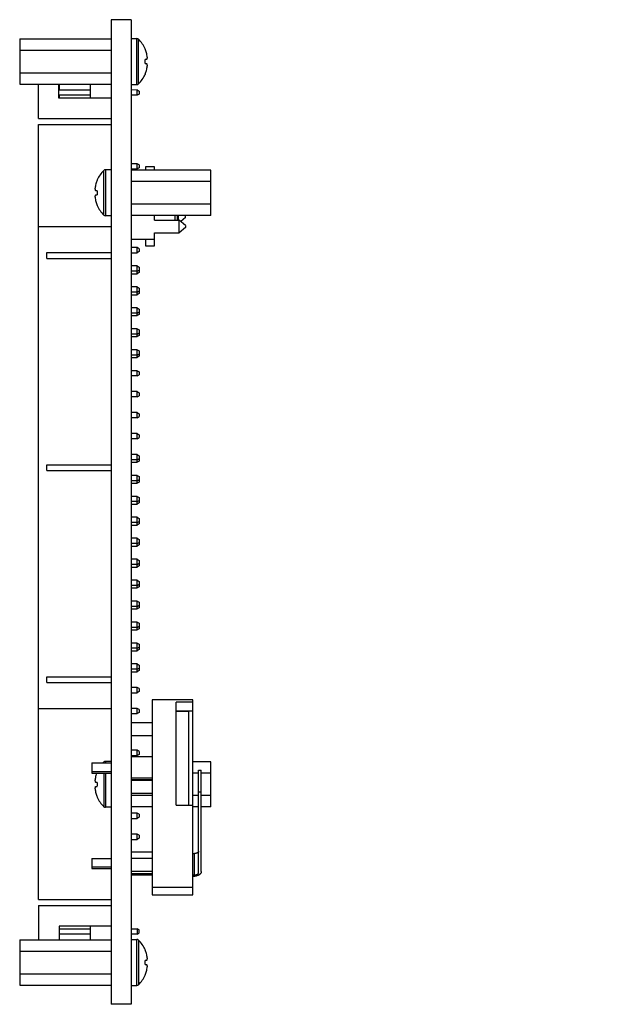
# Model space of a CAD drawing. Header units: inches. Extents: x 0 to 34, y 0 to 22.
# Tile 19 of 27: x 17.9 to 20.7, y 12.4 to 17.1. Entities that reach past the tile are written whole.
import ezdxf

# ---------------------------------------------------------------- set-up
doc = ezdxf.new("R2010")
doc.units = ezdxf.units.IN
doc.header["$LTSCALE"] = 1.87
doc.header["$MEASUREMENT"] = 0
doc.layers.get('0').update_dxf_attribs({"linetype": 'CONTINUOUS'})
doc.layers.add('DIMENSIONS', color=7, linetype='CONTINUOUS')
doc.styles.get("Standard").update_dxf_attribs({"font": 'txt', "width": 0.8})
doc.dimstyles.new('DIMSTYLE_1', dxfattribs={"dimtxt": 0.125, "dimasz": 0.18, "dimexe": 0.125, "dimexo": 0.0625, "dimgap": 0.03125, "dimtad": 0, "dimtih": 1, "dimtoh": 1, "dimdec": 3, "dimzin": 4, "dimdsep": 46, "dimtxsty": 'STANDARD', "dimblk": '_FILLED', "dimblk1": '_FILLED', "dimblk2": '_FILLED', "dimcen": 0.09, "dimadec": 0, "dimazin": 0, "dimtp": 0.01, "dimtm": 0.01, "dimtfac": 1, "dimtdec": 3, "dimtofl": 0, "dimtmove": 0, "dimatfit": 3, "dimldrblk": '_FILLED', "dimfxl": 1, "dimtolj": 1, "dimtzin": 4, "dimarcsym": 0})
doc.dimstyles.new('DIMSTYLE_2', dxfattribs={"dimtxt": 0.125, "dimasz": 0.18, "dimexe": 0.125, "dimexo": 0.0625, "dimgap": 0.09, "dimtad": 0, "dimtih": 1, "dimtoh": 1, "dimdec": 3, "dimzin": 4, "dimdsep": 46, "dimtxsty": 'STANDARD', "dimblk": '_FILLED', "dimblk1": '_FILLED', "dimblk2": '_FILLED', "dimcen": 0.09, "dimadec": 0, "dimazin": 0, "dimtp": 0.01, "dimtm": 0.01, "dimtfac": 1, "dimtdec": 3, "dimtofl": 0, "dimtmove": 0, "dimatfit": 2, "dimldrblk": '_FILLED', "dimfxl": 1, "dimtolj": 1, "dimtzin": 4, "dimarcsym": 0})

# ---------------------------------------------------------------- blocks, each defined once
blk = doc.blocks.new('*D24')
at = {"layer": 'DIMENSIONS', "color": 2, "linetype": 'CONTINUOUS'}
blk.add_line((22.9303, 13.4135), (22.3044, 13.4135), dxfattribs=at)
at = {"layer": 'DIMENSIONS', "color": 2, "linetype": 'CONTINUOUS', "insert": (22.2419, 13.476), "char_height": 0.125, "width": 1.625, "attachment_point": 3, "line_spacing_factor": 0.9}
blk.add_mtext('3X 1.050{\\Ftxt.shx;\\W1.000000;\\H0.125000; }[26.67]', dxfattribs=at)
blk = doc.blocks.new('_FILLED')
at = {"color": 0, "linetype": 'BYBLOCK'}
blk.add_solid([(0, 0), (-1, 0.174), (-1, -0.174)], dxfattribs=at)
blk = doc.blocks.new('*D31')
at = {"layer": 'DIMENSIONS', "color": 2, "linetype": 'CONTINUOUS'}
for p, q in [((22.6346, 16.8635), (22.574, 16.7183)), ((23.0043, 16.8635), (22.6346, 16.8635)), ((22.574, 16.7183), (22.3044, 16.7183))]:
    blk.add_line(p, q, dxfattribs=at)
at = {"layer": 'DIMENSIONS', "color": 2, "linetype": 'CONTINUOUS', "insert": (22.2419, 16.7808), "char_height": 0.125, "width": 1.625, "attachment_point": 3, "line_spacing_factor": 0.9}
blk.add_mtext('2X 4.500{\\Ftxt.shx;\\W1.000000;\\H0.125000; }[114.3]', dxfattribs=at)
blk = doc.blocks.new('*D40')
at = {"layer": 'DIMENSIONS', "color": 2, "linetype": 'CONTINUOUS'}
for p, q in [((22.2419, 13.9771), (22.1244, 13.9771)), ((23.0632, 13.4487), (22.2419, 13.9771))]:
    blk.add_line(p, q, dxfattribs=at)
at = {"layer": 'DIMENSIONS', "color": 2, "linetype": 'CONTINUOUS', "xscale": 0.18, "yscale": 0.18, "zscale": 0.18, "rotation": 327.2439789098}
blk.add_blockref('_FILLED', (23.0632, 13.4487), dxfattribs=at)
at = {"layer": 'DIMENSIONS', "color": 2, "linetype": 'CONTINUOUS', "insert": (22.0619, 14.0396), "char_height": 0.125, "width": 1.591667, "attachment_point": 3, "line_spacing_factor": 0.9}
blk.add_mtext('11X \\Fgdt;{\\Fgdt;n}\\Ftxt;.130{\\Ftxt.shx;\\W1.000000;\\H0.125000; }[3.3]', dxfattribs=at)

msp = doc.modelspace()

# ---------------------------------------------------------------- linework, layer by layer
at = {"color": 7, "linetype": 'CONTINUOUS'}
for p, q in [((18.3494, 17.0635), (18.3494, 12.3635)), ((18.4444, 17.0635), (18.3494, 17.0635)), ((18.4444, 17.0635), (18.4444, 12.3635)), ((17.9124, 16.9715), (17.9124, 16.7556)), ((17.9124, 16.9715), (18.3494, 16.9715)), ((18.4444, 16.973), (18.4724, 16.973)), ((18.4724, 16.754), (18.4724, 16.973)), ((18.4794, 16.7569), (18.4794, 16.9702)), ((18.5113, 16.9245), (18.5111, 16.9244)), ((17.9124, 16.9175), (18.3494, 16.9175)), ((18.511, 16.873), (18.5113, 16.873)), ((18.518, 16.873), (18.5113, 16.873)), ((18.5113, 16.8635), (18.511, 16.873)), ((18.5111, 16.854), (18.5113, 16.854)), ((18.5113, 16.854), (18.518, 16.854)), ((17.9124, 16.8095), (18.3494, 16.8095)), ((18.5111, 16.8027), (18.5113, 16.8025)), ((17.9124, 16.7556), (18.3494, 16.7556)), ((18.0029, 16.5922), (18.0029, 16.7556)), ((18.0974, 16.7556), (18.0974, 16.6907)), ((18.1014, 16.7556), (18.1014, 16.7279)), ((18.249, 16.7556), (18.249, 16.6907)), ((18.4444, 16.754), (18.4724, 16.754)), ((18.249, 16.7279), (18.0974, 16.7279)), ((18.249, 16.7028), (18.0974, 16.7027)), ((18.0974, 16.6907), (18.3494, 16.6907)), ((18.1014, 16.7027), (18.1014, 16.6907)), ((18.4734, 16.728), (18.4444, 16.7279)), ((18.4734, 16.7029), (18.4444, 16.7029)), ((18.4734, 16.7029), (18.4734, 16.728)), ((18.4734, 16.728), (18.4832, 16.7223)), ((18.4832, 16.7086), (18.4734, 16.7029)), ((18.4832, 16.7223), (18.4832, 16.7086)), ((18.0029, 16.5922), (18.3494, 16.5922)), ((18.0029, 12.8635), (18.0029, 16.5635)), ((18.0029, 16.5635), (18.3494, 16.5635)), ((18.4734, 16.3761), (18.4444, 16.3761)), ((18.4734, 16.3509), (18.4734, 16.3761)), ((18.4832, 16.3704), (18.4734, 16.3761)), ((18.4832, 16.3566), (18.4734, 16.3509)), ((18.4832, 16.3704), (18.4832, 16.3566)), ((18.5124, 16.3615), (18.5124, 16.3455)), ((18.5564, 16.3615), (18.5124, 16.3615)), ((18.5564, 16.3455), (18.5564, 16.3615)), ((18.3144, 16.1309), (18.3144, 16.3442)), ((18.3214, 16.347), (18.3214, 16.128)), ((18.3494, 16.347), (18.3214, 16.347)), ((18.4444, 16.3509), (18.4734, 16.3509)), ((18.8244, 16.3455), (18.4444, 16.3455)), ((18.8244, 16.1296), (18.8244, 16.3455)), ((18.2827, 16.2984), (18.2825, 16.2985)), ((18.8244, 16.2915), (18.4444, 16.2915)), ((18.2825, 16.247), (18.2758, 16.247)), ((18.2758, 16.228), (18.2825, 16.228)), ((18.2827, 16.247), (18.2825, 16.247)), ((18.2825, 16.228), (18.2827, 16.228)), ((18.2825, 16.1765), (18.2827, 16.1767)), ((18.8244, 16.1835), (18.4444, 16.1835)), ((18.3494, 16.128), (18.3214, 16.128)), ((18.8244, 16.1296), (18.4444, 16.1296)), ((18.5564, 16.1065), (18.5564, 16.1296)), ((18.6544, 16.1065), (18.6544, 16.1296)), ((18.6644, 16.1296), (18.6644, 16.1065)), ((18.6694, 16.1296), (18.6694, 16.1065)), ((18.7044, 16.1185), (18.7044, 16.1296)), ((18.3494, 16.0755), (18.0029, 16.0755)), ((18.5564, 16.1065), (18.6744, 16.1065)), ((18.6744, 16.0465), (18.6744, 16.1065)), ((18.7044, 16.0815), (18.6744, 16.1065)), ((18.7044, 16.1185), (18.6822, 16.1)), ((18.7044, 16.0815), (18.7044, 16.0715)), ((18.5564, 15.9835), (18.5564, 16.0465)), ((18.5564, 16.0465), (18.6744, 16.0465)), ((18.6385, 16.0445), (18.5564, 16.0445)), ((18.6409, 16.0465), (18.6385, 16.0445)), ((18.7044, 16.0715), (18.6744, 16.0465)), ((18.5564, 16.0135), (18.4444, 16.0135)), ((18.5124, 16.0135), (18.5124, 15.9835)), ((18.5124, 15.9835), (18.5564, 15.9835)), ((18.0423, 15.9239), (18.0423, 15.9515)), ((18.0423, 15.9515), (18.3494, 15.9515)), ((18.4734, 15.9761), (18.4444, 15.9761)), ((18.4444, 15.9509), (18.4734, 15.9509)), ((18.4734, 15.9509), (18.4734, 15.9761)), ((18.4832, 15.9704), (18.4734, 15.9761)), ((18.4832, 15.9566), (18.4734, 15.9509)), ((18.4832, 15.9704), (18.4832, 15.9566)), ((18.0423, 15.9239), (18.3494, 15.9239)), ((18.4734, 15.8881), (18.4444, 15.8881)), ((18.4734, 15.8509), (18.4734, 15.8881)), ((18.4734, 15.8881), (18.4832, 15.8824)), ((18.4734, 15.8629), (18.4444, 15.8629)), ((18.4444, 15.8509), (18.4734, 15.8509)), ((18.4734, 15.8629), (18.4832, 15.8686)), ((18.4832, 15.8566), (18.4734, 15.8509)), ((18.4832, 15.8824), (18.4832, 15.8566)), ((18.4734, 15.7881), (18.4444, 15.7881)), ((18.4734, 15.7629), (18.4444, 15.7629)), ((18.4444, 15.7509), (18.4734, 15.7509)), ((18.4734, 15.7509), (18.4734, 15.7881)), ((18.4734, 15.7881), (18.4832, 15.7824)), ((18.4734, 15.7629), (18.4832, 15.7686)), ((18.4832, 15.7566), (18.4734, 15.7509)), ((18.4832, 15.7824), (18.4832, 15.7566)), ((18.4734, 15.6881), (18.4444, 15.6881)), ((18.4734, 15.6629), (18.4444, 15.6629)), ((18.4734, 15.6509), (18.4734, 15.6881)), ((18.4734, 15.6881), (18.4832, 15.6824)), ((18.4734, 15.6629), (18.4832, 15.6686)), ((18.4832, 15.6566), (18.4734, 15.6509)), ((18.4832, 15.6824), (18.4832, 15.6566)), ((18.4444, 15.6509), (18.4734, 15.6509)), ((18.4734, 15.5881), (18.4444, 15.5881)), ((18.4734, 15.5629), (18.4444, 15.5629)), ((18.4734, 15.5509), (18.4734, 15.5881)), ((18.4734, 15.5881), (18.4832, 15.5824)), ((18.4734, 15.5629), (18.4832, 15.5686)), ((18.4832, 15.5824), (18.4832, 15.5566)), ((18.4444, 15.5509), (18.4734, 15.5509)), ((18.4832, 15.5566), (18.4734, 15.5509)), ((18.4734, 15.4881), (18.4444, 15.4881)), ((18.4734, 15.4509), (18.4734, 15.4881)), ((18.4734, 15.4881), (18.4832, 15.4824)), ((18.4734, 15.4629), (18.4832, 15.4686)), ((18.4832, 15.4824), (18.4832, 15.4566)), ((18.4734, 15.4629), (18.4444, 15.4629)), ((18.4444, 15.4509), (18.4734, 15.4509)), ((18.4832, 15.4566), (18.4734, 15.4509)), ((18.4734, 15.3881), (18.4444, 15.3881)), ((18.4734, 15.3629), (18.4734, 15.3881)), ((18.4734, 15.3881), (18.4832, 15.3824)), ((18.4832, 15.3824), (18.4832, 15.3686)), ((18.4734, 15.3629), (18.4444, 15.3629)), ((18.4734, 15.3629), (18.4832, 15.3686)), ((18.4734, 15.2881), (18.4444, 15.2881)), ((18.4734, 15.2629), (18.4734, 15.2881)), ((18.4734, 15.2881), (18.4832, 15.2824)), ((18.4832, 15.2824), (18.4832, 15.2686)), ((18.4734, 15.2629), (18.4444, 15.2629)), ((18.4734, 15.2629), (18.4832, 15.2686)), ((18.4734, 15.1881), (18.4444, 15.1881)), ((18.4734, 15.1629), (18.4734, 15.1881)), ((18.4734, 15.1881), (18.4832, 15.1824)), ((18.4832, 15.1824), (18.4832, 15.1686)), ((18.4734, 15.1629), (18.4444, 15.1629)), ((18.4734, 15.1629), (18.4832, 15.1686)), ((18.4734, 15.0881), (18.4444, 15.0881)), ((18.4734, 15.0629), (18.4734, 15.0881)), ((18.4734, 15.0881), (18.4832, 15.0824)), ((18.4734, 15.0629), (18.4444, 15.0629)), ((18.4734, 15.0629), (18.4832, 15.0686)), ((18.4832, 15.0824), (18.4832, 15.0686)), ((18.4734, 14.9881), (18.4444, 14.9881)), ((18.4734, 14.9629), (18.4444, 14.9629)), ((18.4444, 14.9509), (18.4734, 14.9509)), ((18.4734, 14.9509), (18.4734, 14.9881)), ((18.4734, 14.9881), (18.4832, 14.9824)), ((18.4734, 14.9629), (18.4832, 14.9686)), ((18.4832, 14.9566), (18.4734, 14.9509)), ((18.4832, 14.9824), (18.4832, 14.9566)), ((18.0423, 14.9117), (18.0423, 14.9393)), ((18.0423, 14.9393), (18.3494, 14.9393)), ((18.0423, 14.9117), (18.3494, 14.9117)), ((18.4734, 14.8881), (18.4444, 14.8881)), ((18.4734, 14.8629), (18.4444, 14.8629)), ((18.4734, 14.8509), (18.4734, 14.8881)), ((18.4734, 14.8881), (18.4832, 14.8824)), ((18.4734, 14.8629), (18.4832, 14.8686)), ((18.4832, 14.8566), (18.4734, 14.8509)), ((18.4832, 14.8824), (18.4832, 14.8566)), ((18.4444, 14.8509), (18.4734, 14.8509)), ((18.4734, 14.7881), (18.4444, 14.7881)), ((18.4734, 14.7629), (18.4444, 14.7629)), ((18.4734, 14.7509), (18.4734, 14.7881)), ((18.4734, 14.7881), (18.4832, 14.7824)), ((18.4734, 14.7629), (18.4832, 14.7686)), ((18.4832, 14.7824), (18.4832, 14.7566)), ((18.4444, 14.7509), (18.4734, 14.7509)), ((18.4832, 14.7566), (18.4734, 14.7509)), ((18.4734, 14.6881), (18.4444, 14.6881)), ((18.4734, 14.6509), (18.4734, 14.6881)), ((18.4734, 14.6881), (18.4832, 14.6824)), ((18.4734, 14.6629), (18.4832, 14.6686)), ((18.4832, 14.6824), (18.4832, 14.6566)), ((18.4734, 14.6629), (18.4444, 14.6629)), ((18.4444, 14.6509), (18.4734, 14.6509)), ((18.4832, 14.6566), (18.4734, 14.6509)), ((18.4734, 14.5881), (18.4444, 14.5881)), ((18.4734, 14.5881), (18.4832, 14.5824)), ((18.4734, 14.5509), (18.4734, 14.5881)), ((18.4832, 14.5824), (18.4832, 14.5566)), ((18.4734, 14.5629), (18.4444, 14.5629)), ((18.4444, 14.5509), (18.4734, 14.5509)), ((18.4734, 14.5629), (18.4832, 14.5686)), ((18.4832, 14.5566), (18.4734, 14.5509)), ((18.4734, 14.4881), (18.4444, 14.4881)), ((18.4734, 14.4881), (18.4832, 14.4824)), ((18.4734, 14.4509), (18.4734, 14.4881)), ((18.4832, 14.4824), (18.4832, 14.4566)), ((18.4734, 14.4629), (18.4444, 14.4629)), ((18.4444, 14.4509), (18.4734, 14.4509)), ((18.4734, 14.4629), (18.4832, 14.4686)), ((18.4832, 14.4566), (18.4734, 14.4509)), ((18.4734, 14.3881), (18.4444, 14.3881)), ((18.4734, 14.3881), (18.4832, 14.3824)), ((18.4734, 14.3509), (18.4734, 14.3881)), ((18.4832, 14.3824), (18.4832, 14.3566)), ((18.4734, 14.3629), (18.4444, 14.3629)), ((18.4444, 14.3509), (18.4734, 14.3509)), ((18.4734, 14.3629), (18.4832, 14.3686)), ((18.4832, 14.3566), (18.4734, 14.3509)), ((18.4734, 14.2881), (18.4444, 14.2881)), ((18.4734, 14.2881), (18.4832, 14.2824)), ((18.4734, 14.2509), (18.4734, 14.2881)), ((18.4734, 14.2629), (18.4444, 14.2629)), ((18.4444, 14.2509), (18.4734, 14.2509)), ((18.4734, 14.2629), (18.4832, 14.2686)), ((18.4832, 14.2566), (18.4734, 14.2509)), ((18.4832, 14.2824), (18.4832, 14.2566)), ((18.4734, 14.1881), (18.4444, 14.1881)), ((18.4734, 14.1629), (18.4444, 14.1629)), ((18.4444, 14.1509), (18.4734, 14.1509)), ((18.4734, 14.1881), (18.4832, 14.1824)), ((18.4734, 14.1509), (18.4734, 14.1881)), ((18.4734, 14.1629), (18.4832, 14.1686)), ((18.4832, 14.1566), (18.4734, 14.1509)), ((18.4832, 14.1824), (18.4832, 14.1566)), ((18.4734, 14.0881), (18.4444, 14.0881)), ((18.4734, 14.0629), (18.4444, 14.0629)), ((18.4734, 14.0881), (18.4832, 14.0824)), ((18.4734, 14.0509), (18.4734, 14.0881)), ((18.4734, 14.0629), (18.4832, 14.0686)), ((18.4832, 14.0566), (18.4734, 14.0509)), ((18.4832, 14.0824), (18.4832, 14.0566)), ((18.4444, 14.0509), (18.4734, 14.0509)), ((18.4734, 13.9881), (18.4444, 13.9881)), ((18.4734, 13.9629), (18.4444, 13.9629)), ((18.4734, 13.9881), (18.4832, 13.9824)), ((18.4734, 13.9509), (18.4734, 13.9881)), ((18.4734, 13.9629), (18.4832, 13.9686)), ((18.4832, 13.9824), (18.4832, 13.9566)), ((18.0423, 13.9271), (18.3494, 13.9271)), ((18.0423, 13.8995), (18.0423, 13.9271)), ((18.4444, 13.9509), (18.4734, 13.9509)), ((18.4832, 13.9566), (18.4734, 13.9509)), ((18.0423, 13.8995), (18.3494, 13.8995)), ((18.4734, 13.8761), (18.4444, 13.8761)), ((18.4832, 13.8704), (18.4734, 13.8761)), ((18.4734, 13.8509), (18.4734, 13.8761)), ((18.4832, 13.8704), (18.4832, 13.8566)), ((18.4444, 13.8509), (18.4734, 13.8509)), ((18.4832, 13.8566), (18.4734, 13.8509)), ((18.0029, 13.7755), (18.3494, 13.7755)), ((18.4734, 13.7761), (18.4444, 13.7761)), ((18.4832, 13.7704), (18.4734, 13.7761)), ((18.4734, 13.7509), (18.4734, 13.7761)), ((18.7394, 13.8167), (18.5444, 13.8167)), ((18.5444, 13.8167), (18.5444, 12.8853)), ((18.7394, 13.8053), (18.6594, 13.8053)), ((18.6594, 13.3139), (18.6594, 13.8053)), ((18.7394, 12.8853), (18.7394, 13.8167)), ((18.4444, 13.7509), (18.4734, 13.7509)), ((18.4832, 13.7566), (18.4734, 13.7509)), ((18.4832, 13.7704), (18.4832, 13.7566)), ((18.6594, 13.7645), (18.7394, 13.7645)), ((18.6594, 13.7624), (18.7195, 13.7624)), ((18.7195, 13.3139), (18.7195, 13.7624)), ((18.5444, 13.7069), (18.4444, 13.7069)), ((18.5444, 13.6449), (18.4444, 13.6449)), ((18.4734, 13.5761), (18.4444, 13.5761)), ((18.4444, 13.5509), (18.4734, 13.5509)), ((18.4444, 13.5464), (18.5444, 13.5464)), ((18.4832, 13.5704), (18.4734, 13.5761)), ((18.4734, 13.5509), (18.4734, 13.5761)), ((18.4832, 13.5566), (18.4734, 13.5509)), ((18.4832, 13.5704), (18.4832, 13.5566)), ((18.2574, 13.5157), (18.3494, 13.5157)), ((18.2574, 13.5157), (18.2574, 13.4676)), ((18.3144, 13.5202), (18.3144, 13.5157)), ((18.3494, 13.523), (18.3214, 13.523)), ((18.3214, 13.523), (18.3214, 13.5157)), ((18.8244, 13.5215), (18.7394, 13.5215)), ((18.8244, 13.3056), (18.8244, 13.5215)), ((18.2574, 13.4748), (18.3494, 13.4748)), ((18.2574, 13.4676), (18.3494, 13.4676)), ((18.3144, 13.4676), (18.3144, 13.3069)), ((18.3214, 13.4676), (18.3214, 13.304)), ((18.4444, 13.4441), (18.5444, 13.4441)), ((18.7669, 13.4675), (18.7394, 13.4675)), ((18.7669, 13.4805), (18.7794, 13.4805)), ((18.7669, 12.9925), (18.7669, 13.4805)), ((18.7794, 12.9968), (18.7794, 13.4805)), ((18.8244, 13.4675), (18.7794, 13.4675)), ((18.2825, 13.423), (18.2758, 13.423)), ((18.2758, 13.404), (18.2825, 13.404)), ((18.2827, 13.423), (18.2825, 13.423)), ((18.2825, 13.404), (18.2827, 13.404)), ((18.4444, 13.4369), (18.5444, 13.4369)), ((18.5444, 13.4325), (18.4444, 13.4325)), ((18.2825, 13.3525), (18.2827, 13.3527)), ((18.5444, 13.3705), (18.4444, 13.3705)), ((18.5444, 13.3595), (18.4444, 13.3595)), ((18.7669, 13.3595), (18.7394, 13.3595)), ((18.7669, 13.3781), (18.7794, 13.3781)), ((18.8244, 13.3595), (18.7794, 13.3595)), ((18.3494, 13.304), (18.3214, 13.304)), ((18.5444, 13.3056), (18.4444, 13.3056)), ((18.6594, 13.3139), (18.7394, 13.3139)), ((18.7669, 13.3056), (18.7394, 13.3056)), ((18.8244, 13.3056), (18.7794, 13.3056)), ((18.4734, 13.2761), (18.4444, 13.2761)), ((18.4832, 13.2704), (18.4734, 13.2761)), ((18.4734, 13.2509), (18.4734, 13.2761)), ((18.4832, 13.2566), (18.4734, 13.2509)), ((18.4832, 13.2704), (18.4832, 13.2566)), ((18.4444, 13.2509), (18.4734, 13.2509)), ((18.4734, 13.1761), (18.4444, 13.1761)), ((18.4832, 13.1704), (18.4734, 13.1761)), ((18.4734, 13.1509), (18.4734, 13.1761)), ((18.4832, 13.1704), (18.4832, 13.1566)), ((18.4444, 13.1509), (18.4734, 13.1509)), ((18.4832, 13.1566), (18.4734, 13.1509)), ((18.4444, 13.0906), (18.5444, 13.0906)), ((18.7394, 13.0835), (18.7469, 13.0835)), ((18.7469, 12.9811), (18.7469, 13.0835)), ((18.2574, 13.0599), (18.3494, 13.0599)), ((18.2574, 13.0599), (18.2574, 13.0118)), ((18.5444, 13.0598), (18.4444, 13.0598)), ((18.2574, 13.019), (18.3494, 13.019)), ((18.2574, 13.0118), (18.3494, 13.0118)), ((18.5444, 12.9978), (18.4444, 12.9978)), ((18.4444, 12.9882), (18.5444, 12.9882)), ((18.4444, 12.9811), (18.5444, 12.9811)), ((18.7394, 12.9811), (18.7469, 12.9811)), ((18.7394, 12.9207), (18.5444, 12.9207)), ((18.5444, 12.8853), (18.7394, 12.8853)), ((18.0029, 12.8635), (18.3494, 12.8635)), ((18.0029, 12.8348), (18.3494, 12.8348)), ((18.0029, 12.8348), (18.0029, 12.6715)), ((18.3494, 12.7364), (18.1014, 12.7364)), ((18.1014, 12.7364), (18.1014, 12.6715)), ((18.1014, 12.7242), (18.249, 12.7241)), ((18.249, 12.699), (18.1014, 12.699)), ((18.249, 12.7364), (18.249, 12.6715)), ((18.4444, 12.724), (18.4734, 12.724)), ((18.4734, 12.699), (18.4444, 12.699)), ((18.4832, 12.7183), (18.4734, 12.724)), ((18.4734, 12.724), (18.4734, 12.699)), ((18.4734, 12.699), (18.4832, 12.7046)), ((18.4832, 12.7046), (18.4832, 12.7183)), ((17.9124, 12.6715), (18.3494, 12.6715)), ((17.9124, 12.6715), (17.9124, 12.4556)), ((18.4444, 12.673), (18.4724, 12.673)), ((18.4724, 12.454), (18.4724, 12.673)), ((18.4794, 12.6702), (18.4794, 12.4569)), ((17.9124, 12.6175), (18.3494, 12.6175)), ((18.5113, 12.6245), (18.5111, 12.6244)), ((18.5113, 12.5635), (18.511, 12.573)), ((18.511, 12.573), (18.5113, 12.573)), ((18.5111, 12.554), (18.5113, 12.554)), ((18.518, 12.573), (18.5113, 12.573)), ((18.5113, 12.554), (18.518, 12.554)), ((17.9124, 12.5095), (18.3494, 12.5095)), ((18.5111, 12.5027), (18.5113, 12.5025)), ((17.9124, 12.4556), (18.3494, 12.4556)), ((18.4444, 12.454), (18.4724, 12.454)), ((18.4444, 12.3635), (18.3494, 12.3635))]:
    msp.add_line(p, q, dxfattribs=at)
for centre, radius, start, end in [((18.4724, 16.963), 0.01, 45.7702, 90), ((18.3755, 16.8635), 0.1489, 24.1911, 45.7702), ((18.3747, 16.8635), 0.1493, 23.8006, 24.051), ((18.3755, 16.8635), 0.1486, 16.4226, 23.9292), ((18.4109, 16.878), 0.1106, 3.5678, 14.395), ((18.3415, 16.8635), 0.1699, 356.8013, 359.9999), ((18.411, 16.849), 0.1105, 345.6038, 356.4334), ((18.3755, 16.8635), 0.1489, 314.2298, 335.8089), ((18.3747, 16.8635), 0.1493, 335.949, 336.1993), ((18.3755, 16.8635), 0.1486, 336.0708, 343.5774), ((18.4724, 16.764), 0.01, 270, 314.2298), ((18.4182, 16.2375), 0.1489, 134.2298, 155.8089), ((18.3214, 16.337), 0.01, 90, 134.2298), ((18.3828, 16.252), 0.1105, 165.6044, 176.4328), ((18.4182, 16.2375), 0.1486, 156.0708, 163.5774), ((18.4191, 16.2375), 0.1493, 155.949, 156.1993), ((18.3828, 16.223), 0.1105, 183.5666, 194.3962), ((18.4523, 16.2375), 0.1699, 176.8013, 179.9999), ((18.4523, 16.2375), 0.1698, 179.9999, 183.1989), ((18.4182, 16.2375), 0.1486, 196.4226, 203.9292), ((18.4191, 16.2375), 0.1493, 203.8007, 204.051), ((18.4182, 16.2375), 0.1489, 204.1911, 225.7702), ((18.3214, 16.138), 0.01, 225.7702, 270), ((18.4183, 13.4135), 0.1489, 134.2298, 136.6305), ((18.3214, 13.513), 0.01, 90, 134.2298), ((18.3828, 13.428), 0.1105, 165.6044, 176.4328), ((18.4182, 13.4135), 0.1486, 158.6512, 163.5774), ((18.4523, 13.4135), 0.1699, 176.8013, 179.9999), ((18.4523, 13.4135), 0.1698, 179.9999, 183.1989), ((18.3828, 13.399), 0.1105, 183.5666, 194.3962), ((18.4182, 13.4135), 0.1486, 196.4226, 203.9292), ((18.4191, 13.4135), 0.1493, 203.8007, 204.051), ((18.4182, 13.4135), 0.1489, 204.1911, 225.7702), ((18.3214, 13.314), 0.01, 225.7702, 270), ((18.4724, 12.663), 0.01, 45.7702, 90), ((18.3755, 12.5635), 0.1489, 24.1911, 45.7702), ((18.3747, 12.5635), 0.1493, 23.8006, 24.051), ((18.3755, 12.5635), 0.1486, 16.4226, 23.9292), ((18.4109, 12.578), 0.1106, 3.5678, 14.395), ((18.3415, 12.5635), 0.1699, 356.8013, 359.9999), ((18.3755, 12.5635), 0.1489, 314.2298, 335.8089), ((18.3747, 12.5635), 0.1493, 335.949, 336.1993), ((18.3755, 12.5635), 0.1486, 336.0708, 343.5774), ((18.411, 12.549), 0.1105, 345.6038, 356.4334), ((18.4724, 12.464), 0.01, 270, 314.2298)]:
    msp.add_arc(centre, radius, start, end, dxfattribs=at)
for points, knots in [([(18.5213, 16.8849), (18.5212, 16.8839), (18.5209, 16.8819), (18.5202, 16.8789), (18.5192, 16.8759), (18.5185, 16.874), (18.518, 16.873)], [0, 0, 0, 0, 0.244705, 0.492205, 0.74362, 1, 1, 1, 1]), ([(18.518, 16.854), (18.5185, 16.853), (18.5192, 16.8511), (18.5202, 16.8481), (18.5209, 16.8451), (18.5212, 16.8431), (18.5213, 16.8421)], [0, 0, 0, 0, 0.256389, 0.507801, 0.755293, 1, 1, 1, 1]), ([(18.2758, 16.247), (18.2753, 16.248), (18.2745, 16.2499), (18.2736, 16.2529), (18.2729, 16.2559), (18.2726, 16.2579), (18.2725, 16.2589)], [0, 0, 0, 0, 0.256383, 0.507803, 0.755298, 1, 1, 1, 1]), ([(18.2725, 16.2161), (18.2726, 16.2171), (18.2729, 16.2191), (18.2736, 16.2221), (18.2745, 16.2251), (18.2753, 16.227), (18.2758, 16.228)], [0, 0, 0, 0, 0.244707, 0.492199, 0.743611, 1, 1, 1, 1]), ([(18.2758, 13.423), (18.2753, 13.424), (18.2745, 13.4259), (18.2736, 13.4289), (18.2729, 13.4319), (18.2726, 13.4339), (18.2725, 13.4349)], [0, 0, 0, 0, 0.256383, 0.507803, 0.755298, 1, 1, 1, 1]), ([(18.2725, 13.3921), (18.2726, 13.3931), (18.2729, 13.3951), (18.2736, 13.3981), (18.2745, 13.4011), (18.2753, 13.403), (18.2758, 13.404)], [0, 0, 0, 0, 0.244707, 0.492199, 0.743611, 1, 1, 1, 1]), ([(18.7669, 13.0949), (18.7669, 13.0945), (18.7668, 13.0938), (18.7665, 13.0927), (18.766, 13.0916), (18.7654, 13.0905), (18.7645, 13.0895), (18.7631, 13.0882), (18.761, 13.0867), (18.7579, 13.0853), (18.7545, 13.0842), (18.7508, 13.0836), (18.7482, 13.0835), (18.7469, 13.0835)], [0, 0, 0, 0, 0.04478, 0.090541, 0.137978, 0.187683, 0.240131, 0.295642, 0.416295, 0.549442, 0.693197, 0.844762, 1, 1, 1, 1]), ([(18.7794, 12.9968), (18.7794, 12.9961), (18.7793, 12.9946), (18.7787, 12.9923), (18.7777, 12.9901), (18.7764, 12.988), (18.7747, 12.986), (18.7726, 12.984), (18.7703, 12.9822), (18.7676, 12.9806), (18.7647, 12.979), (18.7605, 12.9772), (18.7546, 12.9755), (18.7471, 12.9742), (18.742, 12.9739), (18.7394, 12.9739)], [0, 0, 0, 0, 0.044808, 0.090563, 0.137968, 0.187638, 0.24006, 0.29557, 0.354322, 0.416322, 0.481477, 0.54957, 0.693285, 0.84472, 1, 1, 1, 1]), ([(18.7469, 12.9811), (18.7482, 12.9811), (18.7508, 12.9812), (18.7545, 12.9819), (18.7579, 12.9829), (18.761, 12.9843), (18.7631, 12.9858), (18.7645, 12.9871), (18.7654, 12.9881), (18.766, 12.9892), (18.7665, 12.9903), (18.7668, 12.9914), (18.7669, 12.9922), (18.7669, 12.9925)], [0, 0, 0, 0, 0.155238, 0.306803, 0.450558, 0.583704, 0.704358, 0.759869, 0.812317, 0.862022, 0.909458, 0.95522, 1, 1, 1, 1]), ([(18.5213, 12.5849), (18.5212, 12.5839), (18.5209, 12.5819), (18.5202, 12.5789), (18.5192, 12.5759), (18.5185, 12.574), (18.518, 12.573)], [0, 0, 0, 0, 0.244705, 0.492205, 0.74362, 1, 1, 1, 1]), ([(18.518, 12.554), (18.5185, 12.553), (18.5192, 12.5511), (18.5202, 12.5481), (18.5209, 12.5451), (18.5212, 12.5431), (18.5213, 12.5421)], [0, 0, 0, 0, 0.256389, 0.507801, 0.755293, 1, 1, 1, 1])]:
    msp.add_open_spline(points, degree=3, knots=knots, dxfattribs=at)

# ---------------------------------------------------------------- dimensions: what is measured, and where the dimension line sits
at = {"layer": 'DIMENSIONS', "color": 2, "linetype": 'CONTINUOUS'}
for feature_location, offset, origin, text, picture, middle in [((23.0043, 16.8635), (-0.6999, -0.1452), (23.0668, 12.3635), '2X <>', '*D31', (21.4294, 16.7183)), ((22.9303, 13.4135), (-0.6259, 0), (22.9928, 12.3635), '3X <>', '*D24', (21.4294, 13.4135))]:
    dim = msp.add_ordinate_dim(feature_location=feature_location, offset=offset, dtype=0, origin=origin, text=text, dimstyle='DIMSTYLE_1', dxfattribs=at)
    dim.commit()
    dim.dimension.update_dxf_attribs({"geometry": picture, "text_midpoint": middle})
dim = msp.add_diameter_dim_2p(p1=(23.0632, 13.4487), p2=(23.1725, 13.3783), text='11X %%c<>', dimstyle='DIMSTYLE_2', override={"dimpost": '<>'}, dxfattribs=at)
dim.commit()
dim.dimension.update_dxf_attribs({"geometry": '*D40', "text_midpoint": (21.266, 13.9771), "dimtype": 163})

doc.saveas('drawing.dxf')
